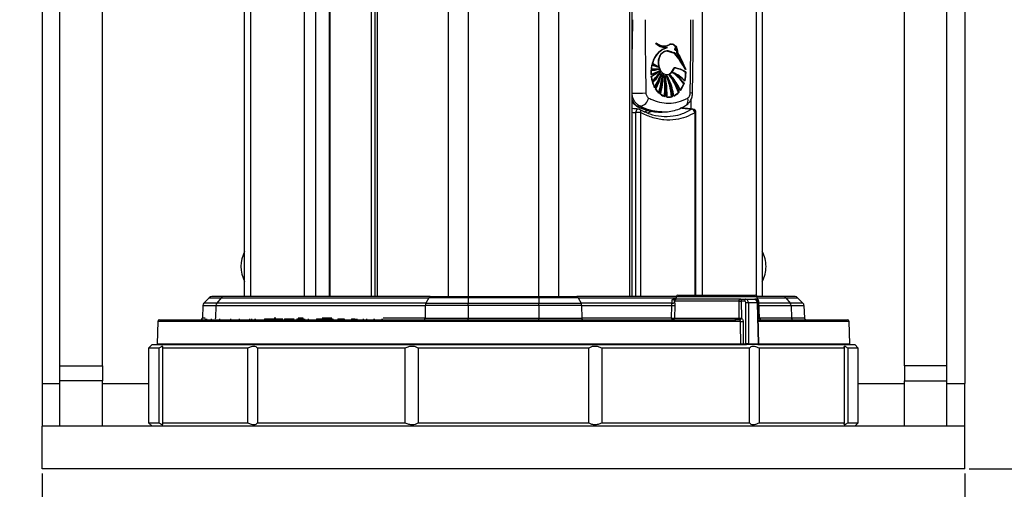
# Model space of a CAD drawing. Header units: millimetres. Extents: x 20 to 20084, y 40 to 15282.
# Tile 13 of 93: x 6298 to 6853, y 1510 to 1775. Entities that reach past the tile are written whole.
import ezdxf

# ---------------------------------------------------------------- set-up
doc = ezdxf.new("R2010")
doc.units = ezdxf.units.MM
doc.header["$LTSCALE"] = 2
doc.layers.add('COMPONENT_GEOMETRY', color=7, linetype='Continuous')
doc.styles.add('SLDTEXTSTYLE0', font='TXT', dxfattribs={"width": 0.75})
doc.dimstyles.new('SLDDIMSTYLE0', dxfattribs={"dimtxt": 100, "dimasz": 6.604, "dimexe": 0, "dimexo": 0.0625, "dimgap": 25, "dimtad": 0, "dimtih": 1, "dimtoh": 1, "dimdec": 1, "dimrnd": 1e-09, "dimzin": 12, "dimdsep": 46, "dimtxsty": 'SLDTEXTSTYLE0', "dimsah": 1, "dimcen": 0.09, "dimadec": 0, "dimazin": 3, "dimtfac": 1, "dimtdec": 1, "dimtofl": 0, "dimtmove": 0, "dimatfit": 3, "dimfxl": 1, "dimfrac": 2, "dimtolj": 1, "dimtzin": 12, "dimarcsym": 0})
doc.dimstyles.new('SLDDIMSTYLE2', dxfattribs={"dimtxt": 100, "dimasz": 6.604, "dimexe": 0, "dimexo": 0.0625, "dimgap": 25, "dimtad": 0, "dimtih": 1, "dimtoh": 1, "dimdec": 1, "dimrnd": 1e-09, "dimzin": 12, "dimdsep": 46, "dimtxsty": 'SLDTEXTSTYLE0', "dimsah": 1, "dimcen": 0.09, "dimadec": 0, "dimazin": 3, "dimtfac": 1, "dimtdec": 1, "dimtmove": 0, "dimatfit": 0, "dimfxl": 1, "dimfrac": 2, "dimtolj": 1, "dimtzin": 12, "dimarcsym": 0})

# ---------------------------------------------------------------- blocks, each defined once
blk = doc.blocks.new('_D_4')
at = {"layer": 'COMPONENT_GEOMETRY', "color": 7}
for p, q in [((6310.64, 1519.06), (6310.64, 1204.27)), ((6830.64, 1519.06), (6830.64, 1204.27)), ((6350.43, 1354.65), (6319.96, 1354.65)), ((6319.96, 1354.65), (6319.96, 1195.9)), ((6790.85, 1354.65), (6821.32, 1354.65)), ((6821.32, 1354.65), (6821.32, 1195.9)), ((6310.64, 1210.62), (6297.94, 1210.62)), ((6830.64, 1210.62), (6843.34, 1210.62)), ((6319.96, 1195.9), (6350.43, 1195.9)), ((6821.32, 1195.9), (6790.85, 1195.9))]:
    blk.add_line(p, q, dxfattribs=at)
for points in [[(6310.64, 1210.62), (6304.03, 1211.64), (6304.03, 1209.61)], [(6830.64, 1210.62), (6837.24, 1209.61), (6837.24, 1211.64)]]:
    blk.add_solid(points, dxfattribs=at)
at = {"layer": 'COMPONENT_GEOMETRY', "color": 7, "char_height": 100, "attachment_point": 1, "style": 'SLDTEXTSTYLE0'}
for s, insert in [('10.24in', (6350.43, 1324.81)), ('260mm', (6334.81, 1175.19))]:
    blk.add_mtext(s, dxfattribs=dict(at, insert=insert))
blk = doc.blocks.new('_D_5')
at = {"layer": 'COMPONENT_GEOMETRY', "color": 7}
for p, q in [((10830.42, 6039.57), (10830.42, 3944.92)), ((10630.35, 3924.61), (10599.88, 3924.61)), ((10599.88, 3924.61), (10599.88, 3765.86)), ((11030.49, 3924.61), (11060.96, 3924.61)), ((11060.96, 3924.61), (11060.96, 3765.86)), ((10599.88, 3765.86), (10630.35, 3765.86)), ((11060.96, 3765.86), (11030.49, 3765.86)), ((10830.42, 1521.6), (10830.42, 3616.24)), ((6833.18, 1521.6), (10836.77, 1521.6))]:
    blk.add_line(p, q, dxfattribs=at)
for points in [[(10830.42, 6039.57), (10829.4, 6032.97), (10831.44, 6032.97)], [(10830.42, 1521.6), (10831.44, 1528.2), (10829.4, 1528.2)]]:
    blk.add_solid(points, dxfattribs=at)
at = {"layer": 'COMPONENT_GEOMETRY', "color": 7, "char_height": 100, "attachment_point": 1, "style": 'SLDTEXTSTYLE0'}
for s, insert in [('7\'4.94"', (10630.35, 3894.77)), ('2259mm', (10557.64, 3745.15))]:
    blk.add_mtext(s, dxfattribs=dict(at, insert=insert))

msp = doc.modelspace()

# ---------------------------------------------------------------- linework, layer by layer
at = {"color": 7, "linetype": 'Continuous', "lineweight": 25}
for p, q in [((6424.74, 1618.6), (6424.74, 7366.6)), ((6472.96, 1618.6), (6472.96, 7366.6)), ((6498.1, 7366.6), (6498.1, 1618.6)), ((6643.17, 1618.6), (6643.17, 7366.6)), ((6716.53, 7366.6), (6716.53, 1618.6)), ((6310.64, 2055.6), (6310.64, 1569.6)), ((6830.64, 2055.6), (6830.64, 1569.6)), ((6320.64, 1579.67), (6320.64, 1994.17)), ((6344.64, 1579.67), (6344.64, 1994.17)), ((6796.64, 1579.67), (6796.64, 1994.17)), ((6820.64, 1579.67), (6820.64, 1994.17)), ((6661.11, 1759.84), (6661.25, 1759.84)), ((6664.16, 1760.62), (6664.02, 1760.62)), ((6664.95, 1760.7), (6664.16, 1760.62)), ((6664.3, 1760.62), (6664.16, 1760.62)), ((6665.1, 1760.7), (6664.3, 1760.62)), ((6660.05, 1757.73), (6659.91, 1757.73)), ((6660.19, 1757.73), (6660.05, 1757.73)), ((6660.31, 1757.73), (6663.12, 1758.89)), ((6662.21, 1758.86), (6662.35, 1758.86)), ((6662.67, 1757.03), (6662.81, 1757.03)), ((6663.08, 1757.04), (6662.88, 1757.04)), ((6662.98, 1758.89), (6663.12, 1758.89)), ((6667.25, 1758.31), (6667.13, 1758.31)), ((6667.47, 1757.45), (6667.59, 1757.45)), ((6668.58, 1756.02), (6668.67, 1756.02)), ((6653.99, 1746.91), (6654.4, 1749.21)), ((6654.4, 1749.21), (6657.9, 1748.13)), ((6654.41, 1749.21), (6654.4, 1749.21)), ((6657.9, 1748.13), (6654.6, 1749.95)), ((6654.6, 1749.95), (6654.6, 1749.95)), ((6653.91, 1743.69), (6653.92, 1746.11)), ((6658.79, 1745.82), (6653.91, 1743.69)), ((6653.93, 1743.69), (6653.91, 1743.69)), ((6653.92, 1746.11), (6658.33, 1746.78)), ((6653.94, 1746.11), (6653.92, 1746.11)), ((6658.33, 1746.78), (6653.99, 1746.91)), ((6654.01, 1746.91), (6653.99, 1746.91)), ((6653.99, 1742.7), (6658.79, 1745.82)), ((6654.06, 1746.11), (6654.08, 1746.11)), ((6654.08, 1746.11), (6654.22, 1746.11)), ((6659.32, 1745.06), (6654.49, 1740.03)), ((6654.78, 1739.09), (6659.32, 1745.06)), ((6656.43, 1746.71), (6656.57, 1746.71)), ((6656.57, 1746.71), (6656.72, 1746.71)), ((6656.72, 1746.71), (6656.86, 1746.71)), ((6657.82, 1748.13), (6657.9, 1748.13)), ((6658.24, 1746.78), (6658.33, 1746.78)), ((6658.69, 1745.82), (6658.79, 1745.82)), ((6659.21, 1745.06), (6659.32, 1745.06)), ((6659.71, 1744.37), (6659.82, 1744.37)), ((6660.45, 1743.79), (6660.58, 1743.79)), ((6661.41, 1743.19), (6661.54, 1743.19)), ((6662.67, 1743.66), (6662.81, 1743.66)), ((6662.67, 1743.19), (6662.81, 1743.19)), ((6664.3, 1743.48), (6664.44, 1743.48)), ((6665.71, 1744.92), (6666.2, 1744.72)), ((6665.99, 1744.92), (6666.12, 1744.92)), ((6673.12, 1746.52), (6672.69, 1747.61)), ((6673.44, 1745.06), (6672.9, 1740.19)), ((6673.26, 1746.52), (6673.12, 1746.52)), ((6673.19, 1745.06), (6673.33, 1745.06)), ((6673.4, 1746.52), (6673.37, 1746.52)), ((6654.49, 1740.03), (6653.99, 1742.7)), ((6654.01, 1742.7), (6653.99, 1742.7)), ((6654.5, 1740.03), (6654.49, 1740.03)), ((6655.94, 1736.42), (6654.78, 1739.09)), ((6672.43, 1738.58), (6670.44, 1734.71)), ((6672.15, 1738.58), (6672.29, 1738.58)), ((6672.43, 1738.58), (6672.43, 1738.58)), ((6672.77, 1740.19), (6672.63, 1740.19)), ((6672.91, 1740.19), (6672.9, 1740.19)), ((6658.41, 1733.23), (6656.5, 1735.49)), ((6661.74, 1731.28), (6659.22, 1732.57)), ((6669.58, 1733.67), (6666.74, 1731.6)), ((6669.22, 1733.67), (6669.36, 1733.67)), ((6669.51, 1733.67), (6669.58, 1733.67)), ((6661.47, 1731.28), (6661.32, 1731.28)), ((6661.61, 1731.28), (6661.47, 1731.28)), ((6665.73, 1731.23), (6662.81, 1731.04)), ((6665.6, 1731.23), (6665.73, 1731.23)), ((6647.91, 1722.3), (6645.26, 1722.3)), ((6647.79, 1725.85), (6647.33, 1725.35)), ((6658.73, 1722.6), (6660.16, 1722.6)), ((6679.16, 1619.5), (6679.16, 1722.3)), ((6404.82, 1618.01), (6401.82, 1615.01)), ((6404.82, 1618.01), (6411.5, 1618.01)), ((6412.68, 1618.6), (6406.24, 1618.6)), ((6411.5, 1618.01), (6409, 1615.01)), ((6411.5, 1618.01), (6528.55, 1618.01)), ((6529.33, 1618.6), (6412.68, 1618.6)), ((6528.55, 1618.01), (6526.89, 1615.01)), ((6550.66, 1618.01), (6528.55, 1618.01)), ((6529.33, 1618.6), (6550.66, 1618.6)), ((6550.66, 1618.6), (6550.66, 1618.01)), ((6550.66, 1618.6), (6590.61, 1618.6)), ((6590.61, 1618.01), (6550.66, 1618.01)), ((6550.66, 1618.01), (6550.66, 1615.01)), ((6590.61, 1618.01), (6590.61, 1618.6)), ((6590.61, 1618.6), (6611.94, 1618.6)), ((6590.61, 1618.01), (6590.61, 1615.01)), ((6612.73, 1618.01), (6590.61, 1618.01)), ((6667.98, 1618.6), (6611.94, 1618.6)), ((6612.73, 1618.01), (6614.39, 1615.01)), ((6665.64, 1615.01), (6665.64, 1616.8)), ((6667.09, 1616.13), (6667.11, 1615.68)), ((6703.45, 1616.13), (6667.09, 1616.13)), ((6667.98, 1618.58), (6667.85, 1617.1)), ((6704.44, 1617.1), (6667.85, 1617.1)), ((6668.97, 1619.5), (6712.72, 1619.5)), ((6703.45, 1616.1), (6703.45, 1616.13)), ((6704.39, 1617.1), (6707.27, 1617.1)), ((6704.69, 1616.13), (6704.69, 1616.11)), ((6704.69, 1616.11), (6704.79, 1606.46)), ((6706.56, 1616.11), (6704.69, 1616.11)), ((6707.26, 1592.1), (6707.26, 1615.13)), ((6707.27, 1617.1), (6712.32, 1617.1)), ((6708.67, 1615.13), (6708.67, 1592.1)), ((6713.75, 1615.13), (6708.67, 1615.13)), ((6713.85, 1617.1), (6712.47, 1617.1)), ((6728.6, 1618.6), (6713.72, 1618.6)), ((6713.85, 1617.1), (6713.72, 1618.58)), ((6714.32, 1592.1), (6713.75, 1615.13)), ((6714.61, 1592.11), (6714.04, 1615.14)), ((6714.96, 1606.56), (6714.63, 1616.13)), ((6735.04, 1618.6), (6728.6, 1618.6)), ((6729.77, 1618.01), (6732.27, 1615.01)), ((6729.77, 1618.01), (6736.46, 1618.01)), ((6736.46, 1618.01), (6739.46, 1615.01)), ((6401.23, 1613.66), (6400.99, 1606.56)), ((6401.23, 1613.66), (6408.52, 1613.66)), ((6409, 1615.01), (6401.82, 1615.01)), ((6408.52, 1613.66), (6408.31, 1606.56)), ((6408.52, 1613.66), (6526.56, 1613.66)), ((6526.89, 1615.01), (6409, 1615.01)), ((6526.56, 1613.66), (6526.43, 1606.56)), ((6550.66, 1613.66), (6526.56, 1613.66)), ((6526.89, 1615.01), (6550.66, 1615.01)), ((6550.66, 1613.66), (6550.66, 1615.01)), ((6550.66, 1615.01), (6590.61, 1615.01)), ((6590.61, 1613.66), (6550.66, 1613.66)), ((6550.66, 1613.66), (6550.66, 1606.56)), ((6590.61, 1613.66), (6590.61, 1615.01)), ((6590.61, 1615.01), (6614.39, 1615.01)), ((6590.61, 1613.66), (6590.61, 1606.56)), ((6614.71, 1613.66), (6590.61, 1613.66)), ((6665.64, 1615.01), (6614.39, 1615.01)), ((6614.71, 1613.66), (6614.85, 1606.56)), ((6614.71, 1613.66), (6665.48, 1613.66)), ((6665.3, 1606.56), (6665.48, 1613.66)), ((6667.15, 1613.66), (6666.96, 1606.56)), ((6739.46, 1615.01), (6732.27, 1615.01)), ((6732.76, 1613.66), (6732.97, 1606.56)), ((6732.76, 1613.66), (6740.04, 1613.66)), ((6740.04, 1613.66), (6740.29, 1606.56)), ((6375.77, 1604.62), (6375.44, 1592.11)), ((6376.77, 1605.6), (6701.69, 1605.6)), ((6402.55, 1606.16), (6402.55, 1605.6)), ((6403.25, 1606.16), (6403.25, 1605.6)), ((6405.89, 1606.16), (6405.89, 1605.6)), ((6410.55, 1606.16), (6410.55, 1605.6)), ((6416.82, 1606.16), (6416.82, 1605.6)), ((6421.83, 1605.6), (6421.83, 1606.16)), ((6427.46, 1606.1), (6427.46, 1605.6)), ((6427.64, 1605.6), (6427.64, 1606.16)), ((6428.69, 1606.1), (6428.69, 1605.6)), ((6430.59, 1605.6), (6430.59, 1606.16)), ((6430.63, 1606.16), (6430.63, 1605.6)), ((6435.91, 1606.1), (6435.91, 1605.6)), ((6435.91, 1606.1), (6437.92, 1606.1)), ((6437.92, 1606.1), (6437.92, 1605.6)), ((6437.92, 1606.1), (6440, 1606.1)), ((6438, 1606.1), (6438, 1606.16)), ((6440, 1606.1), (6440, 1605.6)), ((6440, 1606.1), (6442.01, 1606.1)), ((6440.99, 1606.1), (6440.99, 1606.16)), ((6442.01, 1606.1), (6442.01, 1605.6)), ((6442.01, 1606.1), (6446.22, 1606.1)), ((6443.5, 1606.16), (6443.5, 1605.6)), ((6447.2, 1606.16), (6447.2, 1605.6)), ((6448.49, 1606.1), (6448.49, 1605.6)), ((6448.49, 1606.1), (6452.62, 1606.1)), ((6450.64, 1606.16), (6450.64, 1605.6)), ((6454.12, 1606.1), (6454.12, 1605.6)), ((6454.36, 1606.1), (6454.36, 1605.6)), ((6454.36, 1606.1), (6455.61, 1606.1)), ((6455.61, 1606.1), (6455.61, 1605.6)), ((6455.61, 1606.1), (6458.05, 1606.1)), ((6458.14, 1606.1), (6458.14, 1605.6)), ((6458.16, 1606.1), (6458.16, 1605.6)), ((6458.55, 1606.1), (6458.55, 1605.6)), ((6460.59, 1606.1), (6460.59, 1605.6)), ((6465.31, 1606.1), (6465.31, 1605.6)), ((6465.31, 1606.1), (6466.87, 1606.1)), ((6466.87, 1606.1), (6466.87, 1605.6)), ((6467.63, 1606.1), (6467.63, 1605.6)), ((6467.63, 1606.1), (6469.86, 1606.1)), ((6468.1, 1606.1), (6468.1, 1606.16)), ((6469.91, 1606.1), (6469.91, 1605.6)), ((6470.05, 1606.1), (6470.05, 1605.6)), ((6470.05, 1606.1), (6471.69, 1606.1)), ((6471.69, 1606.1), (6471.69, 1605.6)), ((6471.69, 1606.1), (6474.19, 1606.1)), ((6474.53, 1606.16), (6474.53, 1605.6)), ((6477.23, 1606.1), (6477.23, 1605.6)), ((6477.23, 1606.1), (6477.31, 1606.1)), ((6477.31, 1606.1), (6477.31, 1605.6)), ((6477.31, 1606.1), (6477.71, 1606.1)), ((6477.71, 1606.1), (6477.71, 1605.6)), ((6477.71, 1606.1), (6480.18, 1606.1)), ((6478.18, 1606.16), (6478.18, 1606.1)), ((6480.18, 1606.1), (6480.18, 1605.6)), ((6480.18, 1606.1), (6480.81, 1606.1)), ((6480.61, 1606.1), (6480.61, 1606.16)), ((6480.81, 1606.1), (6480.81, 1605.6)), ((6484.9, 1606.1), (6484.9, 1605.6)), ((6486.53, 1606.1), (6486.53, 1605.6)), ((6486.53, 1606.1), (6486.77, 1606.1)), ((6487.24, 1606.16), (6487.24, 1605.6)), ((6488.06, 1606.1), (6488.06, 1605.6)), ((6491.77, 1605.6), (6491.77, 1606.16)), ((6491.8, 1605.6), (6491.8, 1606.16)), ((6493.41, 1606.16), (6493.41, 1605.6)), ((6497.67, 1606.1), (6497.67, 1605.6)), ((6497.71, 1605.6), (6497.71, 1606.16)), ((6502.09, 1606.1), (6502.09, 1605.6)), ((6502.47, 1605.6), (6502.47, 1606.16)), ((6526.43, 1606.56), (6550.66, 1606.56)), ((6550.66, 1605.6), (6550.66, 1606.56)), ((6550.66, 1606.56), (6590.61, 1606.56)), ((6590.61, 1605.6), (6590.61, 1606.56)), ((6590.61, 1606.56), (6614.85, 1606.56)), ((6665.3, 1606.56), (6614.85, 1606.56)), ((6666.96, 1606.56), (6701.26, 1606.56)), ((6701.26, 1606.56), (6703.55, 1606.44)), ((6703.85, 1605.54), (6701.69, 1605.6)), ((6705.7, 1604.63), (6705.78, 1592.1)), ((6714.28, 1605.6), (6764.51, 1605.6)), ((6740.29, 1606.56), (6732.97, 1606.56)), ((6765.83, 1592.11), (6765.51, 1604.62)), ((6372.64, 1591.6), (6370.64, 1589.6)), ((6370.64, 1589.6), (6370.64, 1547.6)), ((6376.5, 1589.6), (6370.64, 1589.6)), ((6372.64, 1591.6), (6707.64, 1591.6)), ((6376.5, 1547.6), (6376.5, 1589.6)), ((6426.55, 1589.6), (6378.47, 1589.6)), ((6378.47, 1589.6), (6378.47, 1547.6)), ((6426.55, 1547.6), (6426.55, 1589.6)), ((6515.21, 1589.6), (6431.93, 1589.6)), ((6431.93, 1589.6), (6431.93, 1547.6)), ((6515.21, 1547.6), (6515.21, 1589.6)), ((6618.72, 1589.6), (6522.56, 1589.6)), ((6522.56, 1589.6), (6522.56, 1547.6)), ((6618.72, 1547.6), (6618.72, 1589.6)), ((6709.34, 1589.6), (6626.07, 1589.6)), ((6626.07, 1589.6), (6626.07, 1547.6)), ((6705.78, 1592.1), (6707.26, 1592.1)), ((6707.61, 1591.6), (6707.43, 1591.6)), ((6708.32, 1591.6), (6707.61, 1591.6)), ((6713.96, 1591.6), (6708.32, 1591.6)), ((6708.67, 1592.1), (6714.32, 1592.1)), ((6709.34, 1547.6), (6709.34, 1589.6)), ((6714.11, 1591.6), (6713.96, 1591.6)), ((6714.11, 1591.6), (6768.64, 1591.6)), ((6762.8, 1589.6), (6714.73, 1589.6)), ((6714.73, 1589.6), (6714.73, 1547.6)), ((6762.8, 1547.6), (6762.8, 1589.6)), ((6770.64, 1589.6), (6764.77, 1589.6)), ((6764.77, 1589.6), (6764.77, 1547.6)), ((6770.64, 1589.6), (6768.64, 1591.6)), ((6770.64, 1547.6), (6770.64, 1589.6)), ((6320.64, 1571.09), (6320.64, 1579.67)), ((6320.64, 1579.67), (6344.64, 1579.67)), ((6344.64, 1579.67), (6344.64, 1571.09)), ((6820.64, 1579.67), (6796.64, 1579.67)), ((6796.64, 1579.67), (6796.64, 1571.09)), ((6820.64, 1571.09), (6820.64, 1579.67)), ((6344.64, 1571.09), (6320.64, 1571.09)), ((6320.64, 1545.6), (6320.64, 1571.09)), ((6344.64, 1545.6), (6344.64, 1571.09)), ((6796.64, 1571.09), (6820.64, 1571.09)), ((6796.64, 1545.6), (6796.64, 1571.09)), ((6820.64, 1545.6), (6820.64, 1571.09)), ((6310.64, 1569.6), (6310.64, 1545.6)), ((6830.64, 1545.6), (6830.64, 1569.6)), ((6830.64, 1545.6), (6310.64, 1545.6)), ((6310.64, 1521.6), (6310.64, 1545.6)), ((6370.64, 1547.6), (6372.64, 1545.6)), ((6370.64, 1547.6), (6376.5, 1547.6)), ((6378.47, 1547.6), (6426.55, 1547.6)), ((6431.93, 1547.6), (6515.21, 1547.6)), ((6522.56, 1547.6), (6618.72, 1547.6)), ((6626.07, 1547.6), (6709.34, 1547.6)), ((6714.73, 1547.6), (6762.8, 1547.6)), ((6764.77, 1547.6), (6770.64, 1547.6)), ((6768.64, 1545.6), (6770.64, 1547.6)), ((6830.64, 1521.6), (6830.64, 1545.6)), ((6830.64, 1521.6), (6310.64, 1521.6))]:
    msp.add_line(p, q, dxfattribs=at)
at = {"color": 8, "linetype": 'Continuous', "lineweight": 25}
for p, q in [((6428.09, 7366.6), (6428.09, 1618.6)), ((6458.57, 1618.6), (6458.57, 7366.6)), ((6464.75, 7366.6), (6464.75, 1618.6)), ((6472.53, 1618.6), (6472.53, 7366.6)), ((6499.49, 7366.6), (6499.49, 1618.6)), ((6539.59, 1618.6), (6539.59, 7366.6)), ((6550.66, 7366.6), (6550.66, 1618.6)), ((6590.61, 1618.6), (6590.61, 7366.6)), ((6601.69, 7366.6), (6601.69, 1618.6)), ((6641.79, 1618.6), (6641.79, 7366.6)), ((6682.7, 7366.6), (6682.7, 1619.5)), ((6713.19, 1619.38), (6713.19, 7366.6)), ((6496.21, 1618.6), (6496.21, 5979.07)), ((6676.53, 1724.36), (6676.53, 1730.07)), ((6645.26, 1618.6), (6645.26, 1722.3)), ((6647.91, 1722.3), (6647.91, 1618.6)), ((6674.62, 1723.17), (6676.66, 1724.15)), ((6678.65, 1619.5), (6678.65, 1722.3)), ((6678.65, 1722.3), (6679.16, 1722.3)), ((6612.73, 1618.01), (6667.93, 1618.01)), ((6713.72, 1618.58), (6667.98, 1618.58)), ((6713.75, 1615.13), (6714.04, 1615.14)), ((6713.77, 1618.01), (6729.77, 1618.01)), ((6714.63, 1616.13), (6713.92, 1616.13)), ((6732.27, 1615.01), (6714.67, 1615.01)), ((6714.72, 1613.66), (6732.76, 1613.66)), ((6704.31, 1604.62), (6375.77, 1604.62)), ((6402.44, 1606.56), (6400.99, 1606.56)), ((6442.25, 1606.56), (6441.29, 1606.56)), ((6457.78, 1606.56), (6454.87, 1606.56)), ((6473.96, 1606.56), (6468.48, 1606.56)), ((6526.43, 1606.56), (6502.89, 1606.56)), ((6714.25, 1606.56), (6714.96, 1606.56)), ((6765.51, 1604.62), (6714.3, 1604.62)), ((6732.97, 1606.56), (6714.96, 1606.56)), ((6375.44, 1592.11), (6704.38, 1592.11)), ((6714.32, 1592.1), (6714.61, 1592.11)), ((6714.61, 1592.11), (6765.83, 1592.11)), ((6310.64, 1569.6), (6320.64, 1569.6)), ((6344.64, 1569.6), (6370.64, 1569.6)), ((6770.64, 1569.6), (6796.64, 1569.6)), ((6820.64, 1569.6), (6830.64, 1569.6))]:
    msp.add_line(p, q, dxfattribs=at)
at = {"color": 7, "linetype": 'Continuous', "lineweight": 25, "flags": 128}
for points in [[(6659.72, 1745.12), (6659.17, 1745.85), (6658.33, 1747.69), (6657.96, 1749.82), (6658.09, 1752.01), (6658.72, 1754.02), (6659.77, 1755.63), (6661.14, 1756.67), (6662.67, 1757.03)], [(6654.32, 1749.95), (6654.71, 1749.69), (6654.79, 1749.63)], [(6654.12, 1722.88), (6652.32, 1722.22), (6651.78, 1722.05)], [(6703.55, 1606.44), (6703.53, 1608.44), (6703.45, 1616.1)], [(6525.87, 1605.6), (6525.98, 1605.61), (6526.08, 1605.67), (6526.18, 1605.76), (6526.26, 1605.88), (6526.33, 1606.02), (6526.38, 1606.19), (6526.41, 1606.37), (6526.43, 1606.56)], [(6615.4, 1605.6), (6615.3, 1605.61), (6615.2, 1605.67), (6615.1, 1605.76), (6615.02, 1605.88), (6614.95, 1606.02), (6614.9, 1606.19), (6614.86, 1606.37), (6614.85, 1606.56)], [(6701.69, 1605.6), (6701.61, 1605.61), (6701.53, 1605.67), (6701.46, 1605.76), (6701.39, 1605.88), (6701.34, 1606.02), (6701.3, 1606.19), (6701.27, 1606.37), (6701.26, 1606.56)], [(6704.38, 1592.11), (6704.38, 1593.6), (6704.33, 1601.59), (6704.31, 1604.62)]]:
    msp.add_lwpolyline(points, dxfattribs=at)
at = {"color": 8, "linetype": 'Continuous', "lineweight": 25, "flags": 128}
for points in [[(6646.72, 1724.29), (6646.52, 1724.29), (6646.2, 1724.18), (6645.91, 1723.95), (6645.65, 1723.63), (6645.45, 1723.24), (6645.32, 1722.78), (6645.26, 1722.3)], [(6646.52, 1725.52), (6646.84, 1725.4), (6647.33, 1725.35)], [(6647.91, 1722.3), (6647.99, 1722.66), (6648.02, 1723.01), (6647.99, 1723.33), (6647.91, 1723.61), (6647.78, 1723.84), (6647.6, 1724.01), (6647.53, 1724.06)], [(6650.01, 1722.75), (6651.47, 1723.2), (6652.06, 1723.4)], [(6677.33, 1724.29), (6677.02, 1724.28), (6676.66, 1724.15)]]:
    msp.add_lwpolyline(points, dxfattribs=at)
at = {"color": 7, "linetype": 'Continuous', "lineweight": 25}
for centre, radius, start, end in [((6662.25, 1767), 8.14, 223.196, 268.6738), ((6661.37, 1767.88), 8.11, 232.713, 249.3103), ((6662.39, 1767), 8.14, 223.196, 268.6738), ((6662.84, 1767.66), 8.92, 224.3455, 249.5252), ((6662.48, 1766.92), 8.04, 223.0494, 273.5705), ((6661.09, 1767.02), 7.17, 231.292, 296.675), ((6667.73, 1746.54), 13.7, 132.4334, 165.5892), ((6666.78, 1747.1), 12.51, 121.783, 166.8362), ((6666.96, 1745.01), 14.48, 106.5469, 118.5223), ((6667.11, 1745.01), 14.48, 106.5469, 118.5223), ((6633.1, 1726.56), 44.71, 26.5026, 40.7764), ((6633.24, 1726.56), 44.71, 26.5026, 40.7764), ((6633.39, 1726.56), 44.71, 26.5026, 40.7764), ((6630.33, 1730.92), 45.51, 25.9226, 33.4766), ((6628.52, 1729.79), 47.76, 20.4997, 33.314), ((6628.66, 1729.79), 47.76, 20.4997, 33.314), ((6672.51, 1744.89), 18.75, 166.6848, 173.8326), ((6672.65, 1744.89), 18.75, 166.6848, 173.8326), ((6660.46, 1763.27), 15.42, 245.7449, 259.0658), ((6660.6, 1763.27), 15.42, 245.7449, 259.0658), ((6660.74, 1763.27), 15.42, 245.7449, 259.0658), ((6666.53, 1767.52), 21.32, 235.5014, 245.449), ((6666.67, 1767.52), 21.32, 235.5014, 245.449), ((6649.36, 1759.64), 16.51, 285.033, 303.1898), ((6653.78, 1759.61), 13.5, 269.4883, 288.0297), ((6656.44, 1765.82), 19.11, 261.8567, 269.9929), ((6647, 1757.8), 16.53, 294.009, 310.7561), ((6673.31, 1744.8), 19.55, 176.1631, 183.2594), ((6649.51, 1759.64), 16.51, 285.033, 303.1898), ((6653.92, 1759.61), 13.5, 269.4883, 288.0297), ((6656.57, 1765.79), 19.07, 261.8511, 274.5885), ((6656.58, 1765.82), 19.11, 261.8567, 269.9929), ((6646.94, 1758.15), 16.93, 294.1623, 313.2675), ((6647, 1758.05), 16.82, 294.1305, 311.9155), ((6673.45, 1744.8), 19.55, 176.1631, 183.2594), ((6649.65, 1759.64), 16.51, 285.033, 303.1898), ((6654.06, 1759.61), 13.5, 269.4883, 288.0297), ((6656.72, 1765.79), 19.07, 261.8511, 274.5885), ((6647.08, 1758.15), 16.93, 294.1623, 313.2675), ((6636.62, 1761.24), 27.56, 309.6894, 324.0558), ((6636.76, 1761.24), 27.56, 309.6894, 324.0558), ((6635.96, 1757.4), 26.05, 315.3383, 326.6262), ((6636.9, 1761.24), 27.56, 309.6894, 324.0558), ((6635.49, 1757.91), 26.85, 315.4783, 329.4993), ((6635.41, 1758.11), 27.14, 315.5207, 331.2805), ((6630.96, 1753.11), 29.78, 325.9041, 342.941), ((6631.1, 1753.11), 29.78, 325.9041, 342.941), ((6631.24, 1753.11), 29.78, 325.9041, 342.941), ((6625.35, 1751.87), 35.02, 332.1205, 345.0479), ((6624.78, 1752.17), 35.79, 332.2283, 347.4226), ((6606.22, 1749.2), 54.22, 342.8757, 354.2821), ((6606.36, 1749.2), 54.22, 342.8757, 354.2821), ((6606.5, 1749.2), 54.22, 342.8757, 354.2821), ((6619.29, 1743.02), 41.17, 345.2926, 1.0744), ((6620, 1736.54), 41.66, 352.743, 9.1802), ((6620.14, 1736.54), 41.66, 352.743, 9.1802), ((6622.01, 1732.95), 40.7, 357.3066, 14.567), ((6620.28, 1736.54), 41.66, 352.743, 9.1802), ((6626.47, 1728.06), 38.97, 4.6576, 22.8327), ((6626.61, 1728.06), 38.97, 4.6576, 22.8327), ((6631.01, 1725.96), 36.05, 8.9968, 28.5524), ((6626.75, 1728.06), 38.97, 4.6576, 22.8327), ((6639.9, 1724.4), 30.75, 17.5583, 38.35), ((6640.05, 1724.4), 30.75, 17.5583, 38.35), ((6661.09, 1749.05), 5.79, 302.8503, 345.2479), ((6647.04, 1725.03), 25.27, 22.5194, 46.9024), ((6640.19, 1724.4), 30.75, 17.5583, 38.35), ((6646.64, 1724.89), 25.56, 22.5919, 45.0169), ((6651.05, 1723.61), 25.87, 35.3754, 55.4945), ((6657.76, 1725.66), 20.89, 44.0605, 67.2184), ((6651.19, 1723.61), 25.87, 35.3754, 55.4945), ((6657.9, 1725.66), 20.89, 44.0605, 67.2184), ((6651.34, 1723.61), 25.87, 35.3754, 55.4945), ((6664.12, 1731.29), 16.49, 56.6501, 81.0322), ((6664.26, 1731.29), 16.49, 56.6501, 81.0322), ((6664.41, 1731.29), 16.49, 56.6501, 81.0322), ((6654.22, 1744.78), 19.11, 346.0948, 0.8374), ((6654.36, 1744.78), 19.11, 346.0948, 0.8374), ((6672.41, 1744.7), 18.64, 186.1533, 194.4983), ((6672.55, 1744.7), 18.64, 186.1533, 194.4983), ((6669.71, 1743.88), 15.82, 197.6358, 208.1534), ((6669.85, 1743.88), 15.82, 197.6358, 208.1534), ((6626.38, 1751.31), 33.73, 332.9915, 338.8204), ((6619.25, 1743), 41.06, 345.2829, 359.3965), ((6621.68, 1732.94), 40.9, 357.3282, 12.4313), ((6630.46, 1725.86), 36.46, 9.0544, 26.3151), ((6658.58, 1743.35), 14.51, 323.445, 340.8265), ((6658.72, 1743.35), 14.51, 323.445, 340.8265), ((6643.67, 1923.49), 190.31, 269.8423, 272.1892), ((6666.2, 1741.78), 11.73, 212.4444, 226.8211), ((6666.34, 1741.78), 11.73, 212.4444, 226.8211), ((6664.07, 1739.1), 8.2, 232.8063, 252.5445), ((6662.8, 1739.95), 9.18, 294.5081, 316.8896), ((6646.6, 1731.73), 6.01, 281.4555, 348.1627), ((6663.69, 1737.95), 6.99, 261.6391, 285.8539), ((6646.57, 1722.3), 2, 61.4072, 85.7245), ((6676.32, 1721.8), 2.38, 12.2051, 81.6554), ((6677.16, 1722.3), 2, 0, 85.0845), ((6440.64, 1635.6), 18, 152.0136, 207.9864), ((6700.64, 1635.6), 18, 0, 27.9864), ((6700.64, 1635.6), 18, 332.0136, 0), ((6406.24, 1616.6), 2, 90, 135), ((6412.71, 1617.06), 1.54, 91.1843, 141.7156), ((6529.44, 1617.64), 0.967, 96.4205, 157.1618), ((6611.83, 1617.64), 0.967, 22.8382, 83.5795), ((6666.1, 1615.95), 1.05, 243.9456, 345.0854), ((6668.09, 1616.1), 0.999, 90.0348, 178.0381), ((6668.97, 1618.5), 1, 90, 175), ((6704.07, 1635.43), 19.31, 268.1652, 271.8348), ((6703.73, 1640.66), 24.56, 269.3656, 272.2509), ((6707.44, 1616.23), 0.887, 101.2255, 187.3001), ((6707.97, 1581.57), 33.57, 88.7931, 91.2069), ((6712.72, 1618.5), 1, 5, 90), ((6713.63, 1616.1), 1, 2, 90), ((6728.56, 1617.06), 1.54, 38.2844, 88.8157), ((6735.04, 1616.6), 2, 45, 90), ((6403.23, 1613.59), 2, 135, 178), ((6410.72, 1613.63), 2.21, 141.1948, 179.002), ((6529.51, 1613.67), 2.95, 152.8978, 180.0209), ((6611.76, 1613.67), 2.95, 359.9791, 27.1022), ((6666.32, 1621.17), 7.55, 263.6716, 276.3284), ((6730.55, 1613.63), 2.21, 0.998, 38.8052), ((6738.04, 1613.59), 2, 2, 45), ((6376.77, 1604.6), 1, 90, 178.5), ((6399.99, 1606.6), 1, 270, 358), ((6666.17, 1606.45), 0.874, 172.5551, 257.1852), ((6666.13, 1614.35), 7.84, 263.913, 276.087), ((6665.97, 1606.59), 0.995, 270.2681, 358.2912), ((6704.62, 1606.29), 1.08, 171.8349, 224.2954), ((6703.82, 1631.03), 24.58, 269.3727, 272.248), ((6703.65, 1606.68), 1.16, 279.9445, 349.2296), ((6704.84, 1631.98), 27.36, 268.9006, 271.8172), ((6715.96, 1606.6), 1, 182, 270), ((6733.89, 1606.51), 0.921, 177.0048, 264.5302), ((6741.29, 1606.6), 1, 182, 270), ((6764.51, 1604.6), 1, 1.5, 90), ((6375.94, 1592.1), 0.5, 178.5, 270), ((6703.94, 1592.03), 0.449, 282.8925, 9.663), ((6706.22, 1592.04), 0.449, 171.2054, 258.3833), ((6707.7, 1592.04), 0.449, 171.2054, 258.3833), ((6708.23, 1592.04), 0.449, 281.6167, 8.7946), ((6713.87, 1592.04), 0.449, 281.6167, 8.7946), ((6714.11, 1592.1), 0.5, 270, 1.9984), ((6765.33, 1592.1), 0.5, 270, 1.5)]:
    msp.add_arc(centre, radius, start, end, dxfattribs=at)
at = {"color": 8, "linetype": 'Continuous', "lineweight": 25}
for centre, radius, start, end in [((6676.06, 1726.56), 6.77, 80.2376, 91.3816), ((6670.98, 1729.12), 3.76, 308.2872, 21.5072), ((6407.16, 1606.59), 1.15, 333.9765, 358.5854)]:
    msp.add_arc(centre, radius, start, end, dxfattribs=at)
for centre, major_axis, ratio, start_param, end_param in [((7189.01, 1775.72), (827.18, 0), 0.085703, 3.991727, 3.995077), ((6655.38, 1769.68), (-6.6, 46.86), 0.700084, 2.699795, 3.024227)]:
    msp.add_ellipse(centre, major_axis=major_axis, ratio=ratio, start_param=start_param, end_param=end_param, dxfattribs=at)
at = {"color": 7, "linetype": 'Continuous', "lineweight": 25}
for centre, major_axis, ratio, start_param, end_param in [((6655.38, 1769.68), (-6.6, 46.86), 0.700084, 3.024227, 3.043236), ((6706.55, 1615.11), (0.025, 1), 0.706891, 4.747285, 6.300628), ((6707.26, 1615.1), (0.02, 2), 0.707053, 4.738568, 6.291911), ((6712.33, 1615.1), (-0.02, 2), 0.707053, 4.721116, 6.274459), ((6707.97, 1592.1), (1, 0), 0.012339, 0.78555, 2.356042)]:
    msp.add_ellipse(centre, major_axis=major_axis, ratio=ratio, start_param=start_param, end_param=end_param, dxfattribs=at)
at = {"color": 8, "linetype": 'Continuous', "lineweight": 25}
for points, knots in [([(6643.17, 1737.17), (6643.18, 1744.54), (6643.2, 1757.01), (6643.49, 1769.49), (6643.6, 1774.61)], [0, 0, 0, 0, 0.590364, 1, 1, 1, 1]), ([(6643.17, 1729.22), (6643.33, 1728.89), (6643.84, 1727.81), (6645.25, 1726.38), (6646.63, 1725.69), (6647.33, 1725.35)], [0, 0, 0, 0, 0.178881, 0.582691, 1, 1, 1, 1]), ([(6659.93, 1722.62), (6658.17, 1722.74), (6654.53, 1722.99), (6650.47, 1724.47), (6648.22, 1725.62), (6647.79, 1725.85)], [0, 0, 0, 0, 0.429458, 0.890484, 1, 1, 1, 1]), ([(6676.66, 1724.15), (6675.79, 1724.23), (6673.66, 1724.41), (6671.53, 1724.59), (6670.28, 1724.7)], [0, 0, 0, 0, 0.411678, 1, 1, 1, 1])]:
    msp.add_open_spline(points, degree=3, knots=knots, dxfattribs=at)
at = {"color": 7, "linetype": 'Continuous', "lineweight": 25}
for points, knots in [([(6650.51, 1774.61), (6650.52, 1769.51), (6650.55, 1755.75), (6650.79, 1741.99), (6650.94, 1733.32)], [0, 0, 0, 0, 0.370215, 1, 1, 1, 1]), ([(6675.89, 1733.32), (6676.03, 1741.99), (6676.26, 1755.75), (6676.28, 1769.51), (6676.29, 1774.61)], [0, 0, 0, 0, 0.6297853, 1, 1, 1, 1]), ([(6677.19, 1733.23), (6677.24, 1735.99), (6677.49, 1748.46), (6677.64, 1762.26), (6677.58, 1773.29), (6677.57, 1774.61)], [0, 0, 0, 0, 0.200375, 0.904363, 1, 1, 1, 1]), ([(6656.66, 1761.43), (6657.68, 1760.85), (6659.73, 1759.69), (6662.48, 1759.78), (6663.98, 1760.42), (6664.44, 1760.62)], [0, 0, 0, 0, 0.407312, 0.814632, 1, 1, 1, 1]), ([(6663.12, 1758.89), (6661.98, 1758.93), (6659.69, 1759.01), (6657.67, 1760.62), (6656.66, 1761.43)], [0, 0, 0, 0, 0.499468, 1, 1, 1, 1]), ([(6664.95, 1760.74), (6664.78, 1760.76), (6664.51, 1760.78), (6664.26, 1760.66), (6664.16, 1760.62)], [0, 0, 0, 0, 0.61645, 1, 1, 1, 1]), ([(6664.44, 1760.62), (6664.87, 1760.73), (6665.66, 1760.94), (6666.85, 1760.6), (6667.79, 1759.73), (6668.45, 1758.5), (6668.77, 1757.19), (6668.7, 1756.35), (6668.67, 1756.02)], [0, 0, 0, 0, 0.203305, 0.377232, 0.557372, 0.722911, 0.890069, 1, 1, 1, 1]), ([(6668.29, 1756.02), (6668.32, 1756.4), (6668.38, 1757.16), (6668.04, 1758.62), (6667.17, 1760.09), (6665.95, 1760.89), (6665.24, 1760.76), (6665.06, 1760.73)], [0, 0, 0, 0, 0.150506, 0.300337, 0.598758, 0.896407, 1, 1, 1, 1]), ([(6668.43, 1756.02), (6668.46, 1756.4), (6668.52, 1757.16), (6668.25, 1758.31), (6667.74, 1759.42), (6666.94, 1760.32), (6666.11, 1760.8), (6665.6, 1760.76), (6665.44, 1760.75)], [0, 0, 0, 0, 0.157763, 0.314725, 0.49318, 0.698981, 0.910716, 1, 1, 1, 1]), ([(6668.58, 1756.02), (6668.6, 1756.4), (6668.66, 1757.16), (6668.32, 1758.62), (6667.45, 1760.08), (6666.32, 1760.87), (6665.69, 1760.77), (6665.59, 1760.76)], [0, 0, 0, 0, 0.1578444, 0.3149802, 0.6279515, 0.9401133, 1, 1, 1, 1]), ([(6654.6, 1749.95), (6655.13, 1751.34), (6656.18, 1754.11), (6658.39, 1756.56), (6659.86, 1757.46), (6660.31, 1757.73)], [0, 0, 0, 0, 0.4088162, 0.8176294, 1, 1, 1, 1]), ([(6662.81, 1757.03), (6662.28, 1756.96), (6661.21, 1756.81), (6659.78, 1755.65), (6658.68, 1753.96), (6658.06, 1751.84), (6657.97, 1749.55), (6658.43, 1747.36), (6659.39, 1745.5), (6660.73, 1744.18), (6662.3, 1743.57), (6663.92, 1743.71), (6665.4, 1744.61), (6666.49, 1745.98), (6666.92, 1747.11), (6667.1, 1747.58)], [0, 0, 0, 0, 0.078696, 0.1573916, 0.2360954, 0.3148018, 0.3934965, 0.4721808, 0.5508705, 0.6295737, 0.7082803, 0.7869767, 0.8656654, 0.9443584, 1, 1, 1, 1]), ([(6662.53, 1757.03), (6663.11, 1756.98), (6664.18, 1756.9), (6665.4, 1756.08), (6666.3, 1756.03), (6666.8, 1755.99), (6667.02, 1755.83), (6667.1, 1755.77)], [0, 0, 0, 0, 0.369936, 0.682977, 0.841031, 0.942257, 1, 1, 1, 1]), ([(6662.53, 1757.03), (6663.39, 1756.83), (6664.63, 1756.55), (6665.99, 1756.01), (6666.68, 1756.03), (6666.96, 1755.85), (6667.1, 1755.77)], [0, 0, 0, 0, 0.559889, 0.805798, 0.903562, 1, 1, 1, 1]), ([(6662.67, 1757.03), (6663.53, 1756.83), (6664.77, 1756.55), (6666.13, 1756.01), (6666.83, 1756.03), (6667.11, 1755.85), (6667.24, 1755.77)], [0, 0, 0, 0, 0.559889, 0.805798, 0.903562, 1, 1, 1, 1]), ([(6667.36, 1755.77), (6667.25, 1755.84), (6666.93, 1756.06), (6666.17, 1755.98), (6665.19, 1756.43), (6664.04, 1756.97), (6663.23, 1757.01), (6662.81, 1757.03)], [0, 0, 0, 0, 0.076678, 0.228327, 0.480722, 0.736716, 1, 1, 1, 1]), ([(6664.79, 1756.42), (6665.03, 1756.3), (6665.5, 1756.06), (6666.16, 1756.03), (6666.66, 1755.99), (6666.88, 1755.83), (6666.96, 1755.77)], [0, 0, 0, 0, 0.335503, 0.666794, 0.878967, 1, 1, 1, 1]), ([(6667.03, 1758.16), (6667.04, 1758.18), (6667.06, 1758.22), (6667.12, 1758.28), (6667.21, 1758.31), (6667.36, 1758.31), (6667.55, 1758.21), (6667.7, 1758.05), (6667.79, 1757.89), (6667.82, 1757.77), (6667.82, 1757.67), (6667.81, 1757.59), (6667.77, 1757.53), (6667.7, 1757.48), (6667.6, 1757.45), (6667.43, 1757.47), (6667.25, 1757.59), (6667.11, 1757.75), (6667.04, 1757.9), (6667.01, 1758.01), (6667.02, 1758.1), (6667.03, 1758.14), (6667.03, 1758.16)], [0, 0, 0, 0, 0.024513, 0.048902, 0.088765, 0.153507, 0.255542, 0.360865, 0.409297, 0.450091, 0.477057, 0.504228, 0.527613, 0.557644, 0.602381, 0.676251, 0.785499, 0.872894, 0.919909, 0.956171, 0.982207, 1, 1, 1, 1]), ([(6673.37, 1746.52), (6672.49, 1748.19), (6670.72, 1751.57), (6668.49, 1754.36), (6667.36, 1755.77)], [0, 0, 0, 0, 0.495447, 1, 1, 1, 1]), ([(6668.67, 1756.02), (6669.56, 1754.56), (6671.35, 1751.62), (6672.69, 1748.23), (6673.37, 1746.52)], [0, 0, 0, 0, 0.4956871, 1, 1, 1, 1]), ([(6659.82, 1744.37), (6659.32, 1742.95), (6658.28, 1740.06), (6656.73, 1737.64), (6655.94, 1736.42)], [0, 0, 0, 0, 0.492125, 1, 1, 1, 1]), ([(6656.5, 1735.49), (6657.18, 1736.85), (6658.56, 1739.62), (6659.4, 1742.77), (6659.82, 1744.37)], [0, 0, 0, 0, 0.492962, 1, 1, 1, 1]), ([(6660.58, 1743.79), (6660.35, 1742), (6659.88, 1738.38), (6658.9, 1734.96), (6658.41, 1733.23)], [0, 0, 0, 0, 0.4954076, 1, 1, 1, 1]), ([(6659.22, 1732.57), (6659.63, 1734.36), (6660.47, 1738.01), (6660.54, 1741.84), (6660.58, 1743.79)], [0, 0, 0, 0, 0.490764, 1, 1, 1, 1]), ([(6661.54, 1743.19), (6661.75, 1741.57), (6662.17, 1738.29), (6662.08, 1734.26), (6661.82, 1731.93), (6661.74, 1731.28)], [0, 0, 0, 0, 0.410916, 0.833749, 1, 1, 1, 1]), ([(6662.81, 1731.04), (6662.83, 1732.67), (6662.86, 1735.98), (6662.3, 1740.06), (6661.73, 1742.42), (6661.54, 1743.19)], [0, 0, 0, 0, 0.395465, 0.802398, 1, 1, 1, 1]), ([(6662.81, 1743.19), (6663.37, 1741.72), (6664.51, 1738.74), (6665.37, 1734.63), (6665.64, 1732.08), (6665.73, 1731.23)], [0, 0, 0, 0, 0.392553, 0.796491, 1, 1, 1, 1]), ([(6666.74, 1731.6), (6666.42, 1733.18), (6665.77, 1736.39), (6664.35, 1740.25), (6663.22, 1742.4), (6662.81, 1743.19)], [0, 0, 0, 0, 0.3811251, 0.7733014, 1, 1, 1, 1]), ([(6664.44, 1743.48), (6665.27, 1742.35), (6666.95, 1740.05), (6668.57, 1736.62), (6669.34, 1734.4), (6669.58, 1733.67)], [0, 0, 0, 0, 0.395931, 0.8033472, 1, 1, 1, 1]), ([(6670.44, 1734.71), (6669.85, 1735.96), (6668.66, 1738.5), (6666.57, 1741.39), (6665.06, 1742.88), (6664.44, 1743.48)], [0, 0, 0, 0, 0.366427, 0.743475, 1, 1, 1, 1]), ([(6666.12, 1744.92), (6667.26, 1744.07), (6669.56, 1742.33), (6671.47, 1739.84), (6672.43, 1738.58)], [0, 0, 0, 0, 0.493177, 1, 1, 1, 1]), ([(6672.9, 1740.19), (6671.87, 1741.17), (6669.77, 1743.17), (6667.35, 1744.33), (6666.12, 1744.92)], [0, 0, 0, 0, 0.492715, 1, 1, 1, 1]), ([(6667.1, 1747.58), (6668.18, 1747.35), (6670.39, 1746.88), (6672.41, 1745.68), (6673.44, 1745.06)], [0, 0, 0, 0, 0.493445, 1, 1, 1, 1]), ([(6647.79, 1725.85), (6647.02, 1726.28), (6645.75, 1727.01), (6644.3, 1728.92), (6643.4, 1730.94), (6643.23, 1732.51), (6643.15, 1733.19)], [0, 0, 0, 0, 0.305588, 0.505839, 0.786, 1, 1, 1, 1]), ([(6650.94, 1733.32), (6650.96, 1733.07), (6651.01, 1732.47), (6651.31, 1731.7), (6651.8, 1730.96), (6652.22, 1730.68), (6652.48, 1730.5)], [0, 0, 0, 0, 0.208465, 0.485141, 0.686418, 1, 1, 1, 1]), ([(6673.29, 1726.2), (6673.77, 1726.5), (6674.8, 1727.16), (6675.99, 1728.69), (6676.84, 1730.59), (6677.22, 1732.18), (6677.18, 1733.07), (6677.17, 1733.23)], [0, 0, 0, 0, 0.203746, 0.440162, 0.685416, 0.945091, 1, 1, 1, 1]), ([(6674.48, 1730.5), (6674.53, 1730.53), (6674.82, 1730.7), (6675.27, 1731.17), (6675.64, 1731.89), (6675.84, 1732.63), (6675.87, 1733.06), (6675.89, 1733.32)], [0, 0, 0, 0, 0.070163, 0.3615782, 0.6522681, 0.7852691, 1, 1, 1, 1]), ([(6643.17, 1728.59), (6643.19, 1728.57), (6643.51, 1727.86), (6644.6, 1726.81), (6645.76, 1725.81), (6646.48, 1725.56), (6646.54, 1725.54)], [0, 0, 0, 0, 0.019162, 0.486801, 0.958296, 1, 1, 1, 1]), ([(6652.48, 1730.5), (6652.87, 1730.3), (6654.86, 1729.29), (6658.62, 1727.99), (6663.85, 1727.39), (6669.27, 1728.02), (6672.73, 1729.66), (6674.48, 1730.5)], [0, 0, 0, 0, 0.053725, 0.273888, 0.500206, 0.745779, 1, 1, 1, 1]), ([(6659.91, 1722.66), (6660.95, 1722.66), (6663.33, 1722.66), (6666.98, 1723.44), (6670.44, 1724.59), (6672.46, 1725.76), (6673.28, 1726.23)], [0, 0, 0, 0, 0.222485, 0.510036, 0.799634, 1, 1, 1, 1]), ([(6646.72, 1724.29), (6645.55, 1724.38), (6644.37, 1724.47), (6643.19, 1724.56), (6643.17, 1724.56)], [0, 0, 0, 0, 0.987932, 1, 1, 1, 1]), ([(6646.53, 1725.52), (6647.25, 1725.18), (6649.29, 1724.24), (6652.74, 1723.22), (6655.88, 1722.63), (6657.64, 1722.66), (6658.04, 1722.67)], [0, 0, 0, 0, 0.194923, 0.547058, 0.89652, 1, 1, 1, 1]), ([(6647.14, 1724.15), (6649.12, 1723.21), (6653.23, 1721.24), (6659.72, 1719.94), (6665.93, 1720.12), (6670.96, 1721.26), (6673.61, 1722.64), (6674.62, 1723.17)], [0, 0, 0, 0, 0.214381, 0.445081, 0.682506, 0.879394, 1, 1, 1, 1]), ([(6678.65, 1722.3), (6676.93, 1721.39), (6673.47, 1719.55), (6667.56, 1718.11), (6661.06, 1717.94), (6654.31, 1719.25), (6649.97, 1721.32), (6647.91, 1722.3)], [0, 0, 0, 0, 0.182245, 0.36824, 0.58185, 0.801621, 1, 1, 1, 1]), ([(6677.33, 1724.29), (6676.31, 1724.38), (6674.12, 1724.57), (6671.93, 1724.76), (6670.75, 1724.87)], [0, 0, 0, 0, 0.463056, 1, 1, 1, 1]), ([(6665.64, 1616.8), (6665.64, 1616.81), (6665.72, 1616.9), (6665.86, 1617.06), (6666.13, 1617.08), (6666.23, 1617.1)], [0, 0, 0, 0, 0.010918, 0.61059, 1, 1, 1, 1]), ([(6667.09, 1616.13), (6667.05, 1616.3), (6667, 1616.52), (6666.73, 1616.76), (6666.56, 1616.86), (6666.39, 1616.9), (6666.28, 1616.91), (6666.19, 1616.92), (6666.07, 1616.92), (6665.98, 1616.9), (6665.83, 1616.88), (6665.73, 1616.84), (6665.66, 1616.81), (6665.64, 1616.81), (6665.64, 1616.8)], [0, 0, 0, 0, 0.456594, 0.595492, 0.718407, 0.766391, 0.782988, 0.813213, 0.840302, 0.87304, 0.896389, 0.977718, 0.990559, 1, 1, 1, 1]), ([(6666.23, 1617.1), (6666.31, 1617.1), (6666.52, 1617.1), (6666.93, 1617.1), (6667.33, 1617.1), (6667.67, 1617.1), (6667.74, 1617.1), (6667.77, 1617.1)], [0, 0, 0, 0, 0.0909, 0.257449, 0.517596, 0.77591, 1, 1, 1, 1]), ([(6667.11, 1615.68), (6667.12, 1615.55), (6667.14, 1615.22), (6667.16, 1614.54), (6667.15, 1613.96), (6667.15, 1613.66)], [0, 0, 0, 0, 0.250191, 0.622672, 1, 1, 1, 1]), ([(6703.45, 1616.13), (6703.46, 1616.2), (6703.47, 1616.3), (6703.51, 1616.48), (6703.59, 1616.7), (6703.78, 1616.94), (6704, 1617.07), (6704.16, 1617.1), (6704.23, 1617.1), (6704.23, 1617.1)], [0, 0, 0, 0, 0.088284, 0.128878, 0.27071, 0.482661, 0.780963, 0.994399, 1, 1, 1, 1]), ([(6704.23, 1617.1), (6704.23, 1617.1), (6704.28, 1617.1), (6704.38, 1617.07), (6704.51, 1616.94), (6704.61, 1616.7), (6704.66, 1616.48), (6704.68, 1616.3), (6704.69, 1616.2), (6704.69, 1616.13)], [0, 0, 0, 0, 0.005544, 0.217694, 0.516679, 0.72994, 0.872014, 0.914377, 1, 1, 1, 1]), ([(6714.04, 1615.14), (6714.02, 1615.36), (6713.97, 1615.82), (6713.66, 1616.43), (6713.18, 1616.88), (6712.7, 1617.08), (6712.41, 1617.09), (6712.32, 1617.1)], [0, 0, 0, 0, 0.219273, 0.466806, 0.693088, 0.902362, 1, 1, 1, 1]), ([(6665.48, 1613.66), (6665.5, 1613.85), (6665.51, 1614.05), (6665.54, 1614.41), (6665.58, 1614.72), (6665.62, 1614.92), (6665.64, 1615.01)], [0, 0, 0, 0, 0.324277, 0.357498, 0.73264, 1, 1, 1, 1]), ([(6447.23, 1606.1), (6447.22, 1606.1), (6447.19, 1606.1), (6447.32, 1606.1), (6447.54, 1606.1), (6447.95, 1606.1), (6448.27, 1606.1), (6448.49, 1606.1)], [0, 0, 0, 0, 0.049867, 0.181139, 0.36217, 0.570473, 1, 1, 1, 1]), ([(6454.13, 1606.1), (6454.13, 1606.1), (6454.13, 1606.1), (6454.22, 1606.1), (6454.31, 1606.1), (6454.36, 1606.1)], [0, 0, 0, 0, 0.286803, 0.622601, 1, 1, 1, 1]), ([(6466.87, 1606.1), (6466.93, 1606.1), (6467.05, 1606.1), (6467.26, 1606.1), (6467.46, 1606.1), (6467.57, 1606.1), (6467.63, 1606.1)], [0, 0, 0, 0, 0.286326, 0.544838, 0.757768, 1, 1, 1, 1]), ([(6469.91, 1606.1), (6469.91, 1606.1), (6469.9, 1606.1), (6469.94, 1606.1), (6470.01, 1606.1), (6470.05, 1606.1)], [0, 0, 0, 0, 0.101016, 0.517763, 1, 1, 1, 1]), ([(6484.9, 1606.1), (6485.22, 1606.1), (6485.79, 1606.1), (6486.31, 1606.1), (6486.53, 1606.1)], [0, 0, 0, 0, 0.561458, 1, 1, 1, 1]), ([(6704.31, 1604.62), (6704.3, 1604.73), (6704.29, 1604.96), (6704.16, 1605.25), (6704.01, 1605.45), (6703.89, 1605.51), (6703.85, 1605.54)], [0, 0, 0, 0, 0.280481, 0.560909, 0.841352, 1, 1, 1, 1]), ([(6704.79, 1606.46), (6704.87, 1606.41), (6705.1, 1606.28), (6705.4, 1605.89), (6705.65, 1605.3), (6705.69, 1604.86), (6705.7, 1604.63)], [0, 0, 0, 0, 0.158591, 0.439036, 0.719519, 1, 1, 1, 1]), ([(6378.47, 1589.6), (6378.54, 1589.74), (6378.66, 1590.04), (6378.71, 1590.35), (6378.64, 1590.56), (6378.43, 1590.62), (6378.1, 1590.55), (6377.67, 1590.35), (6377.14, 1590.04), (6376.72, 1589.75), (6376.5, 1589.6)], [0, 0, 0, 0, 0.125658, 0.254213, 0.380096, 0.510315, 0.625689, 0.744467, 0.870637, 1, 1, 1, 1]), ([(6431.93, 1589.6), (6431.71, 1589.88), (6431.26, 1590.43), (6429.96, 1590.68), (6428.32, 1590.41), (6427.16, 1589.88), (6426.55, 1589.6)], [0, 0, 0, 0, 0.25434, 0.510225, 0.74435, 1, 1, 1, 1]), ([(6522.56, 1589.6), (6522.06, 1589.88), (6521.07, 1590.43), (6519.13, 1590.68), (6517.07, 1590.41), (6515.85, 1589.88), (6515.21, 1589.6)], [0, 0, 0, 0, 0.25434, 0.510225, 0.74435, 1, 1, 1, 1]), ([(6626.07, 1589.6), (6625.76, 1589.74), (6625.14, 1590.04), (6624.14, 1590.35), (6623.1, 1590.56), (6622.09, 1590.62), (6621.15, 1590.55), (6620.27, 1590.35), (6619.44, 1590.04), (6618.96, 1589.75), (6618.72, 1589.6)], [0, 0, 0, 0, 0.125658, 0.254213, 0.380096, 0.510315, 0.625689, 0.744467, 0.870637, 1, 1, 1, 1]), ([(6704.38, 1592.11), (6704.47, 1592.11), (6704.65, 1592.11), (6704.99, 1592.11), (6705.33, 1592.11), (6705.6, 1592.11), (6705.73, 1592.11), (6705.78, 1592.1)], [0, 0, 0, 0, 0.218911, 0.437804, 0.656674, 0.875599, 1, 1, 1, 1]), ([(6714.73, 1589.6), (6714.12, 1589.88), (6712.91, 1590.43), (6711.28, 1590.68), (6710, 1590.41), (6709.57, 1589.88), (6709.34, 1589.6)], [0, 0, 0, 0, 0.25434, 0.510225, 0.74435, 1, 1, 1, 1]), ([(6764.77, 1589.6), (6764.57, 1589.74), (6764.14, 1590.04), (6763.6, 1590.35), (6763.15, 1590.56), (6762.83, 1590.62), (6762.63, 1590.55), (6762.57, 1590.35), (6762.61, 1590.04), (6762.74, 1589.75), (6762.8, 1589.6)], [0, 0, 0, 0, 0.125658, 0.254213, 0.380096, 0.510315, 0.625689, 0.744467, 0.870637, 1, 1, 1, 1]), ([(6376.5, 1547.6), (6376.71, 1547.45), (6377.13, 1547.16), (6377.68, 1546.84), (6378.13, 1546.63), (6378.45, 1546.57), (6378.64, 1546.65), (6378.71, 1546.84), (6378.66, 1547.15), (6378.54, 1547.45), (6378.47, 1547.6)], [0, 0, 0, 0, 0.125658, 0.254213, 0.380096, 0.510315, 0.625689, 0.744467, 0.870637, 1, 1, 1, 1]), ([(6426.55, 1547.6), (6427.16, 1547.32), (6428.37, 1546.76), (6430, 1546.51), (6431.28, 1546.78), (6431.71, 1547.32), (6431.93, 1547.6)], [0, 0, 0, 0, 0.25434, 0.510225, 0.74435, 1, 1, 1, 1]), ([(6515.21, 1547.6), (6515.84, 1547.32), (6517.12, 1546.76), (6519.18, 1546.51), (6521.1, 1546.78), (6522.06, 1547.32), (6522.56, 1547.6)], [0, 0, 0, 0, 0.25434, 0.510225, 0.74435, 1, 1, 1, 1]), ([(6618.72, 1547.6), (6618.95, 1547.45), (6619.43, 1547.16), (6620.27, 1546.84), (6621.21, 1546.63), (6622.18, 1546.57), (6623.17, 1546.65), (6624.14, 1546.84), (6625.13, 1547.15), (6625.75, 1547.45), (6626.07, 1547.6)], [0, 0, 0, 0, 0.125658, 0.254213, 0.380096, 0.510315, 0.625689, 0.744467, 0.870637, 1, 1, 1, 1]), ([(6709.34, 1547.6), (6709.57, 1547.32), (6710.02, 1546.76), (6711.31, 1546.51), (6712.95, 1546.78), (6714.12, 1547.32), (6714.73, 1547.6)], [0, 0, 0, 0, 0.25434, 0.510225, 0.74435, 1, 1, 1, 1]), ([(6762.8, 1547.6), (6762.74, 1547.45), (6762.61, 1547.16), (6762.56, 1546.84), (6762.64, 1546.63), (6762.85, 1546.57), (6763.18, 1546.65), (6763.6, 1546.84), (6764.14, 1547.15), (6764.56, 1547.45), (6764.77, 1547.6)], [0, 0, 0, 0, 0.125658, 0.254213, 0.380096, 0.510315, 0.625689, 0.744467, 0.870637, 1, 1, 1, 1])]:
    msp.add_open_spline(points, degree=3, knots=knots, dxfattribs=at)

# ---------------------------------------------------------------- dimensions: what is measured, and where the dimension line sits
at = {"layer": 'COMPONENT_GEOMETRY', "color": 7}
dim = msp.add_linear_dim(base=(10830.42, 6039.57), p1=(6830.64, 1521.6), p2=(11866.66, 6039.57), angle=90, dimstyle='SLDDIMSTYLE0', dxfattribs=at)
dim.commit()
dim.dimension.update_dxf_attribs({"geometry": '_D_5', "text_midpoint": (10830.42, 3780.58), "dimtype": 160})
dim = msp.add_linear_dim(base=(6310.64, 1210.62), p1=(6830.64, 1521.6), p2=(6310.64, 1521.6), dimstyle='SLDDIMSTYLE2', dxfattribs=at)
dim.commit()
dim.dimension.update_dxf_attribs({"geometry": '_D_4', "text_midpoint": (6570.64, 1210.62), "dimtype": 160})

doc.saveas('drawing.dxf')
